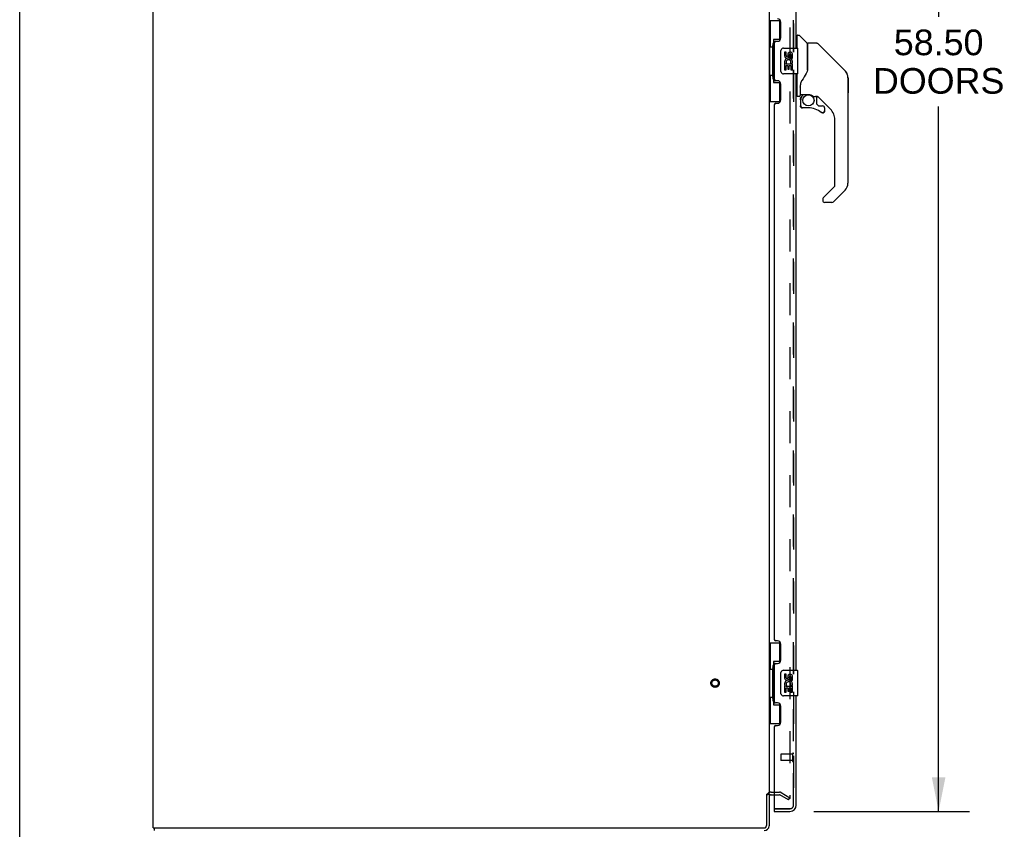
# Model space of a CAD drawing. Header units: inches. Extents: x 0 to 227, y 0 to 147.
# Tile 4 of 27: x 0 to 38, y 50 to 81. Entities that reach past the tile are written whole.
import ezdxf

# ---------------------------------------------------------------- set-up
doc = ezdxf.new("R2010")
doc.units = ezdxf.units.IN
doc.header["$LTSCALE"] = 12.466667
doc.header["$MEASUREMENT"] = 0
doc.linetypes.add('HIDDEN', pattern=[0.2, 0.1, -0.1])
doc.layers.get('0').update_dxf_attribs({"linetype": 'CONTINUOUS'})
for name, color, linetype in [('DEFAULT_2', 8, 'HIDDEN'), ('DIMENSIONS', 7, 'CONTINUOUS'), ('MASTER_DOOR_ASSEMBLY', 7, 'CONTINUOUS'), ('SLAVE_DOOR_ASSEMBLY', 7, 'CONTINUOUS')]:
    doc.layers.add(name, color=color, linetype=linetype)
doc.styles.get("Standard").update_dxf_attribs({"font": 'arial.ttf'})
doc.dimstyles.new('DIMSTYLE_1', dxfattribs={"dimtxt": 1, "dimasz": 1.333333, "dimexe": 0.09, "dimexo": 0.07, "dimgap": 0.0375, "dimtad": 0, "dimtih": 1, "dimtoh": 1, "dimzin": 4, "dimdsep": 46, "dimtxsty": 'Standard', "dimblk": '_FILLED', "dimblk1": '_FILLED', "dimblk2": '_FILLED', "dimcen": 0.09, "dimadec": 3, "dimazin": 1, "dimtfac": 1, "dimtdec": 3, "dimtofl": 0, "dimtmove": 0, "dimatfit": 3, "dimldrblk": '_FILLED', "dimfxl": 0, "dimtolj": 1, "dimtzin": 4, "dimarcsym": 0})

# ---------------------------------------------------------------- blocks, each defined once
blk = doc.blocks.new('_FILLED')
at = {"color": 0, "linetype": 'ByBlock'}
blk.add_solid([(0, 0), (-1, 0.2), (-1, -0.2)], dxfattribs=at)
blk = doc.blocks.new('*D1')
at = {"layer": 'DIMENSIONS', "color": 2, "linetype": 'Continuous'}
for p, q in [((30.94, 109.041), (37.001, 109.041)), ((35.801, 109.041), (35.801, 81.517)), ((35.801, 50.541), (35.801, 78.017)), ((30.94, 50.541), (37.001, 50.541))]:
    blk.add_line(p, q, dxfattribs=at)
at = {"layer": 'DIMENSIONS', "color": 2, "linetype": 'Continuous', "xscale": 1.3333333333, "yscale": 1.3333333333, "zscale": 1.3333333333}
for p, rotation in [((35.801, 109.041), 90), ((35.801, 50.541), 270)]:
    blk.add_blockref('_FILLED', p, dxfattribs=dict(at, rotation=rotation))
at = {"layer": 'DIMENSIONS', "color": 2, "linetype": 'Continuous', "insert": (35.801, 81.017), "char_height": 1, "width": 5.11524, "attachment_point": 2, "line_spacing_factor": 0.9}
blk.add_mtext('58.50\\PDOORS', dxfattribs=at)

msp = doc.modelspace()

# ---------------------------------------------------------------- linework, layer by layer
at = {"color": 7, "linetype": 'Continuous'}
for p, q in [((0, 0), (0, 146.667)), ((29.091, 51.207), (29.195, 51.207)), ((29.195, 51.207), (29.195, 49.98)), ((29.28, 51.187), (29.399, 51.187)), ((5.247, 49.791), (5.247, 49.895))]:
    msp.add_line(p, q, dxfattribs=at)
at = {"color": 3, "linetype": 'Continuous'}
for p, q in [((5.195, 49.895), (5.195, 109.687)), ((29.195, 108.343), (29.195, 51.239)), ((29.091, 51.208), (29.091, 49.985)), ((5.195, 49.895), (29.001, 49.895))]:
    msp.add_line(p, q, dxfattribs=at)
for centre, radius, start, end in [((29.28, 51.102), 0.189, 133.5132, 145.9659), ((29.001, 49.985), 0.09, 270, 360), ((29.006, 49.98), 0.085, 270, 360)]:
    msp.add_arc(centre, radius, start, end, dxfattribs=at)
at = {"color": 7, "linetype": 'Continuous'}
for centre, radius, start, end in [((29.28, 51.102), 0.085, 90, 180), ((29.006, 49.98), 0.189, 270, 360)]:
    msp.add_arc(centre, radius, start, end, dxfattribs=at)
at = {"layer": 'DEFAULT_2', "color": 8, "linetype": 'HIDDEN'}
for p, q in [((30.008, 108.525), (30.008, 51.056)), ((29.28, 51.291), (29.599, 51.291)), ((29.399, 51.187), (29.599, 51.187)), ((29.956, 50.986), (29.616, 51.182)), ((29.668, 51.272), (30.008, 51.076)), ((29.956, 50.986), (30.008, 51.076))]:
    msp.add_line(p, q, dxfattribs=at)
for points in [[(29.982, 51.038), (29.983, 51.038), (29.984, 51.038), (29.984, 51.037)], [(29.99, 51.036), (29.99, 51.036), (29.989, 51.036), (29.988, 51.036), (29.988, 51.036), (29.987, 51.036), (29.987, 51.037), (29.986, 51.037), (29.985, 51.037), (29.985, 51.037), (29.984, 51.037)], [(30.008, 51.056), (30.008, 51.055), (30.007, 51.055), (30.007, 51.054), (30.007, 51.053), (30.007, 51.053), (30.007, 51.052), (30.007, 51.051), (30.007, 51.05), (30.007, 51.05), (30.006, 51.049), (30.006, 51.048), (30.006, 51.048), (30.006, 51.047), (30.005, 51.046), (30.005, 51.046), (30.005, 51.045), (30.004, 51.045), (30.004, 51.044), (30.004, 51.043), (30.003, 51.043), (30.003, 51.042), (30.002, 51.042), (30.002, 51.041), (30.001, 51.041), (30.001, 51.04), (30, 51.04), (30, 51.04), (29.999, 51.039), (29.999, 51.039), (29.998, 51.038), (29.998, 51.038), (29.997, 51.038), (29.996, 51.038), (29.996, 51.037), (29.995, 51.037), (29.995, 51.037), (29.994, 51.037), (29.993, 51.037), (29.993, 51.036), (29.992, 51.036), (29.992, 51.036), (29.991, 51.036), (29.99, 51.036), (29.99, 51.036)]]:
    msp.add_lwpolyline(points, dxfattribs=at)
for radius in [0.164, 0.124]:
    msp.add_circle((27.091, 55.541), radius, dxfattribs=at)
for centre, radius, start, end in [((29.28, 51.102), 0.189, 145.9659, 180), ((29.28, 51.102), 0.189, 90, 133.5132), ((29.599, 51.154), 0.137, 60, 90), ((29.599, 51.154), 0.033, 60, 90)]:
    msp.add_arc(centre, radius, start, end, dxfattribs=at)
at = {"layer": 'MASTER_DOOR_ASSEMBLY', "color": 8, "linetype": 'HIDDEN'}
for p, q in [((30.149, 103.696), (30.149, 80.136)), ((30.149, 79.446), (30.149, 55.886)), ((30.149, 55.196), (30.149, 50.787)), ((30.007, 50.645), (29.419, 50.645))]:
    msp.add_line(p, q, dxfattribs=at)
at = {"layer": 'MASTER_DOOR_ASSEMBLY', "color": 7, "linetype": 'Continuous'}
for p, q in [((30.292, 80.735), (30.253, 80.735)), ((30.292, 80.291), (30.292, 80.787)), ((30.3, 80.795), (30.355, 80.795)), ((30.677, 80.488), (30.383, 80.783)), ((30.686, 80.467), (30.686, 79.416)), ((30.694, 79.428), (30.694, 80.472)), ((31.055, 80.48), (30.702, 80.48)), ((31.111, 80.457), (32.153, 79.414)), ((30.694, 79.436), (30.673, 79.379)), ((31.848, 79.719), (31.848, 79.719)), ((32.154, 79.413), (31.854, 79.714)), ((30.292, 78.421), (30.292, 79.291)), ((32.221, 79.324), (32.221, 79.323)), ((32.269, 79.135), (32.269, 75.032)), ((32.276, 79.139), (32.276, 78.552)), ((30.411, 78.857), (30.41, 78.855)), ((30.41, 78.855), (30.41, 78.452)), ((30.411, 78.776), (30.412, 78.782)), ((30.411, 78.769), (30.411, 78.776)), ((30.412, 78.789), (30.414, 78.796)), ((30.412, 78.782), (30.412, 78.789)), ((30.414, 78.796), (30.415, 78.802)), ((30.419, 78.884), (30.418, 78.859)), ((30.418, 78.504), (30.418, 78.859)), ((30.292, 78.472), (30.253, 78.472)), ((30.371, 78.413), (30.3, 78.413)), ((30.414, 78.28), (30.414, 78.042)), ((30.417, 78.28), (30.426, 78.28)), ((30.438, 78.484), (30.733, 78.484)), ((30.537, 78.484), (30.472, 78.419)), ((30.478, 78.413), (30.476, 78.415)), ((30.48, 78.411), (30.478, 78.413)), ((30.93, 78.413), (31.006, 78.413)), ((31.044, 78.409), (31.044, 78.126)), ((31.584, 77.916), (31.089, 78.412)), ((30.426, 78.042), (30.417, 78.042)), ((30.729, 77.963), (30.493, 77.963)), ((31.048, 78.117), (31.12, 78.045)), ((31.128, 78.042), (31.281, 78.042)), ((31.359, 77.963), (31.359, 77.844)), ((31.289, 77.768), (31.281, 77.767)), ((31.357, 77.844), (31.349, 77.844)), ((31.357, 77.844), (31.357, 77.835)), ((31.757, 74.947), (31.757, 77.499)), ((31.303, 74.46), (31.734, 74.891)), ((31.284, 74.417), (31.284, 74.358)), ((32.153, 74.754), (31.701, 74.302)), ((31.646, 74.279), (31.363, 74.279))]:
    msp.add_line(p, q, dxfattribs=at)
for points in [[(31.111, 80.457), (31.103, 80.463), (31.094, 80.469), (31.085, 80.474), (31.076, 80.477), (31.065, 80.479), (31.055, 80.48)], [(30.686, 79.604), (30.688, 79.603), (30.69, 79.602), (30.692, 79.6), (30.693, 79.599), (30.694, 79.598), (30.694, 79.597)], [(32.261, 79.212), (32.254, 79.243), (32.24, 79.283), (32.222, 79.321), (32.2, 79.357), (32.175, 79.39), (32.154, 79.413)], [(30.472, 79.03), (30.461, 79.013), (30.446, 78.985), (30.433, 78.952), (30.424, 78.918), (30.419, 78.884)], [(30.673, 79.379), (30.642, 79.31), (30.606, 79.24), (30.564, 79.168), (30.517, 79.095), (30.472, 79.03)], [(30.411, 78.861), (30.411, 78.86), (30.411, 78.857)], [(30.415, 78.802), (30.416, 78.806), (30.417, 78.809), (30.418, 78.813), (30.418, 78.814)], [(30.417, 78.28), (30.417, 78.295), (30.419, 78.31), (30.422, 78.325), (30.426, 78.34), (30.431, 78.354), (30.438, 78.368), (30.445, 78.381), (30.454, 78.394), (30.463, 78.406), (30.474, 78.417)], [(30.48, 78.411), (30.47, 78.4), (30.461, 78.389), (30.453, 78.377), (30.446, 78.364), (30.44, 78.351), (30.435, 78.337), (30.431, 78.323), (30.428, 78.309), (30.426, 78.294), (30.426, 78.28)], [(30.476, 78.415), (30.475, 78.416), (30.474, 78.417), (30.474, 78.417), (30.474, 78.417)], [(30.733, 78.484), (30.737, 78.484), (30.75, 78.483), (30.764, 78.482), (30.777, 78.48), (30.789, 78.478), (30.801, 78.475), (30.812, 78.471), (30.823, 78.468), (30.833, 78.464), (30.842, 78.46), (30.851, 78.456), (30.859, 78.452), (30.866, 78.448), (30.873, 78.444), (30.879, 78.44), (30.885, 78.437), (30.89, 78.433), (30.895, 78.43), (30.903, 78.425)], [(30.903, 78.425), (30.906, 78.423), (30.909, 78.421), (30.912, 78.419), (30.915, 78.417), (30.918, 78.416), (30.921, 78.415), (30.924, 78.413), (30.928, 78.413)], [(30.493, 77.965), (30.485, 77.966), (30.476, 77.967), (30.468, 77.97), (30.46, 77.973), (30.452, 77.977), (30.445, 77.982), (30.439, 77.988), (30.433, 77.994), (30.428, 78.001), (30.424, 78.009), (30.421, 78.017), (30.419, 78.025), (30.417, 78.033), (30.417, 78.042)], [(30.426, 78.042), (30.426, 78.034), (30.427, 78.027), (30.43, 78.02), (30.432, 78.013), (30.436, 78.006), (30.44, 78), (30.445, 77.994), (30.451, 77.989), (30.457, 77.985), (30.464, 77.981), (30.471, 77.978), (30.478, 77.976), (30.486, 77.975), (30.493, 77.974)], [(30.493, 77.965), (30.493, 77.966), (30.493, 77.966), (30.493, 77.967), (30.493, 77.968), (30.493, 77.969), (30.493, 77.971), (30.493, 77.974)], [(31.281, 77.767), (31.272, 77.768), (31.263, 77.769), (31.255, 77.772), (31.247, 77.775), (31.239, 77.78), (31.232, 77.785)], [(31.238, 77.792), (31.244, 77.787), (31.25, 77.783), (31.258, 77.78), (31.265, 77.778), (31.272, 77.777), (31.28, 77.776), (31.288, 77.776), (31.295, 77.778), (31.303, 77.78), (31.31, 77.783), (31.316, 77.786), (31.323, 77.791), (31.328, 77.796), (31.334, 77.801), (31.338, 77.807), (31.342, 77.814), (31.345, 77.821), (31.347, 77.829), (31.348, 77.836), (31.349, 77.844)], [(31.357, 77.835), (31.355, 77.827), (31.353, 77.819), (31.35, 77.811), (31.346, 77.803), (31.341, 77.796), (31.335, 77.79), (31.328, 77.784), (31.321, 77.779), (31.314, 77.775), (31.306, 77.771), (31.298, 77.769), (31.289, 77.768)], [(31.303, 74.46), (31.302, 74.459), (31.301, 74.458), (31.3, 74.457), (31.299, 74.456), (31.298, 74.455), (31.298, 74.454)]]:
    msp.add_lwpolyline(points, dxfattribs=at)
msp.add_circle((30.729, 78.258), 0.217, dxfattribs=at)
for centre, radius, start, end in [((30.3, 80.787), 0.00787, 90, 180), ((30.355, 80.755), 0.0394, 45, 90), ((30.657, 80.467), 0.0295, 0, 45), ((30.674, 80.298), 0.0197, 306.994, 360), ((30.702, 80.472), 0.00787, 90, 180), ((31.875, 79.135), 0.394, 20.9479, 45), ((31.875, 79.135), 0.394, 0, 11.2904), ((32.256, 79.139), 0.0197, 0, 51.7801), ((30.3, 78.421), 0.00787, 180, 270), ((30.371, 78.452), 0.0394, 270, 360), ((30.611, 78.28), 0.197, 135, 180), ((30.438, 78.504), 0.0197, 180, 270), ((31.006, 78.216), 0.197, 50.6498, 90), ((32.256, 78.552), 0.0197, 310.2179, 360), ((30.493, 78.042), 0.0787, 180, 270), ((30.729, 77.176), 0.787, 50.4788, 90), ((31.056, 78.126), 0.0118, 180, 225), ((31.128, 78.054), 0.0118, 225, 270), ((31.281, 77.963), 0.0787, 0, 90), ((31.166, 77.499), 0.591, 0, 45), ((31.281, 77.844), 0.0787, 230.4788, 360), ((31.678, 74.947), 0.0787, 315, 360), ((31.875, 75.032), 0.394, 315, 360), ((31.344, 74.417), 0.0591, 141.1326, 180), ((31.363, 74.358), 0.0787, 180, 270), ((31.646, 74.358), 0.0787, 270, 315)]:
    msp.add_arc(centre, radius, start, end, dxfattribs=at)
at = {"layer": 'MASTER_DOOR_ASSEMBLY', "color": 8, "linetype": 'HIDDEN'}
msp.add_arc((30.007, 50.787), 0.142, 270, 360, dxfattribs=at)
at = {"layer": 'SLAVE_DOOR_ASSEMBLY', "color": 8, "linetype": 'HIDDEN'}
for p, q in [((30.149, 80.136), (30.149, 103.696)), ((30.149, 55.886), (30.149, 79.446)), ((30.149, 50.787), (30.149, 55.196)), ((29.649, 52.759), (29.649, 52.531)), ((30.106, 52.769), (29.659, 52.769)), ((30.106, 52.787), (30.106, 52.503)), ((30.106, 52.521), (29.659, 52.521)), ((29.419, 50.645), (30.007, 50.645))]:
    msp.add_line(p, q, dxfattribs=at)
at = {"layer": 'SLAVE_DOOR_ASSEMBLY', "color": 3, "linetype": 'Continuous'}
for p, q in [((30.253, 80.291), (30.253, 103.541)), ((29.649, 80.688), (29.649, 81.308)), ((29.459, 80.558), (29.519, 80.558)), ((29.399, 80.498), (29.399, 79.083)), ((29.519, 79.023), (29.459, 79.023)), ((30.253, 56.041), (30.253, 79.291)), ((29.649, 78.273), (29.649, 78.893)), ((29.399, 78.083), (29.399, 57.248)), ((29.459, 78.143), (29.519, 78.143)), ((29.519, 57.188), (29.459, 57.188)), ((29.649, 56.438), (29.649, 57.058)), ((29.399, 56.248), (29.399, 54.833)), ((29.459, 56.308), (29.519, 56.308)), ((30.253, 50.787), (30.253, 55.041)), ((29.519, 54.773), (29.459, 54.773)), ((29.649, 54.023), (29.649, 54.643)), ((29.399, 53.833), (29.399, 50.665)), ((29.459, 53.893), (29.519, 53.893)), ((29.399, 50.541), (30.007, 50.541))]:
    msp.add_line(p, q, dxfattribs=at)
at = {"layer": 'SLAVE_DOOR_ASSEMBLY', "color": 7, "linetype": 'Continuous'}
for p, q in [((29.195, 81.366), (29.636, 81.366)), ((29.234, 81.366), (29.234, 80.341)), ((29.599, 81.366), (29.599, 80.586)), ((29.599, 80.631), (29.372, 80.631)), ((29.372, 80.631), (29.372, 78.951)), ((29.212, 80.341), (29.335, 80.341)), ((29.212, 80.341), (29.212, 79.241)), ((29.335, 80.371), (29.335, 80.391)), ((29.335, 79.241), (29.335, 80.341)), ((29.658, 79.391), (29.658, 80.191)), ((29.758, 80.291), (30.298, 80.291)), ((30.313, 79.306), (30.313, 80.276)), ((29.859, 80.136), (29.796, 80.136)), ((29.796, 80.136), (29.796, 80)), ((29.859, 80), (29.859, 80.136)), ((29.924, 80.063), (29.924, 79.994)), ((29.984, 80), (29.984, 80.042)), ((30.047, 80.042), (30.047, 79.906)), ((30.047, 79.906), (30.11, 79.906)), ((30.11, 79.906), (30.11, 80.042)), ((29.814, 79.675), (29.796, 79.675)), ((29.796, 79.675), (29.796, 79.445)), ((29.796, 79.445), (29.859, 79.445)), ((29.848, 79.675), (29.876, 79.694)), ((29.848, 79.675), (30.11, 79.675)), ((29.859, 79.612), (29.924, 79.612)), ((29.859, 79.445), (29.859, 79.612)), ((29.924, 79.612), (29.924, 79.476)), ((29.924, 79.476), (29.984, 79.476)), ((29.984, 79.612), (30.047, 79.612)), ((29.984, 79.476), (29.984, 79.612)), ((30.039, 79.711), (30.097, 79.686)), ((30.047, 79.612), (30.047, 79.445)), ((30.047, 79.445), (30.11, 79.445)), ((30.11, 79.445), (30.11, 79.675)), ((29.212, 79.241), (29.335, 79.241)), ((29.234, 79.241), (29.234, 78.216)), ((29.335, 79.19), (29.335, 79.21)), ((30.298, 79.291), (29.758, 79.291)), ((29.372, 78.951), (29.599, 78.951)), ((29.599, 78.995), (29.599, 78.216)), ((29.195, 78.216), (29.636, 78.216)), ((29.195, 57.116), (29.636, 57.116)), ((29.234, 57.116), (29.234, 56.091)), ((29.599, 57.116), (29.599, 56.336)), ((29.212, 56.091), (29.335, 56.091)), ((29.212, 56.091), (29.212, 54.991)), ((29.335, 56.121), (29.335, 56.141)), ((29.335, 54.991), (29.335, 56.091)), ((29.599, 56.381), (29.372, 56.381)), ((29.372, 56.381), (29.372, 54.701)), ((29.758, 56.041), (30.298, 56.041)), ((30.313, 55.056), (30.313, 56.026)), ((29.658, 55.141), (29.658, 55.941)), ((29.859, 55.886), (29.796, 55.886)), ((29.796, 55.886), (29.796, 55.75)), ((29.859, 55.75), (29.859, 55.886)), ((29.924, 55.813), (29.924, 55.744)), ((29.984, 55.75), (29.984, 55.792)), ((30.047, 55.792), (30.047, 55.656)), ((30.047, 55.656), (30.11, 55.656)), ((30.11, 55.656), (30.11, 55.792)), ((29.814, 55.425), (29.796, 55.425)), ((29.796, 55.425), (29.796, 55.195)), ((29.848, 55.425), (29.876, 55.444)), ((29.848, 55.425), (30.11, 55.425)), ((29.859, 55.362), (29.924, 55.362)), ((29.859, 55.195), (29.859, 55.362)), ((29.924, 55.362), (29.924, 55.226)), ((29.984, 55.362), (30.047, 55.362)), ((29.984, 55.226), (29.984, 55.362)), ((30.039, 55.461), (30.097, 55.436)), ((30.047, 55.362), (30.047, 55.195)), ((30.11, 55.195), (30.11, 55.425)), ((29.212, 54.991), (29.335, 54.991)), ((29.234, 54.991), (29.234, 53.966)), ((29.335, 54.94), (29.335, 54.96)), ((30.298, 55.041), (29.758, 55.041)), ((29.796, 55.195), (29.859, 55.195)), ((29.924, 55.226), (29.984, 55.226)), ((30.047, 55.195), (30.11, 55.195)), ((29.372, 54.701), (29.599, 54.701)), ((29.599, 54.745), (29.599, 53.966)), ((29.195, 53.966), (29.636, 53.966)), ((29.399, 50.645), (29.419, 50.645)), ((29.399, 50.645), (29.399, 50.541))]:
    msp.add_line(p, q, dxfattribs=at)
for points in [[(29.372, 80.607), (29.372, 80.603), (29.373, 80.6), (29.374, 80.596), (29.375, 80.591), (29.377, 80.587), (29.379, 80.582), (29.381, 80.576), (29.384, 80.57), (29.387, 80.564), (29.391, 80.557), (29.396, 80.549), (29.4, 80.542), (29.406, 80.533), (29.408, 80.53)], [(29.658, 80.191), (29.658, 80.197), (29.659, 80.203), (29.66, 80.209), (29.661, 80.215), (29.663, 80.221), (29.665, 80.227)], [(29.408, 79.052), (29.406, 79.048), (29.4, 79.04), (29.396, 79.032), (29.391, 79.024), (29.387, 79.018), (29.384, 79.011), (29.381, 79.005), (29.379, 79), (29.377, 78.994), (29.375, 78.99), (29.374, 78.985), (29.373, 78.981), (29.372, 78.978), (29.372, 78.974)], [(29.665, 79.354), (29.663, 79.36), (29.661, 79.366), (29.66, 79.372), (29.659, 79.378), (29.658, 79.384), (29.658, 79.391)], [(29.372, 56.357), (29.372, 56.353), (29.373, 56.35), (29.374, 56.346), (29.375, 56.341), (29.377, 56.337), (29.379, 56.332), (29.381, 56.326), (29.384, 56.32), (29.387, 56.314), (29.391, 56.307), (29.396, 56.299), (29.4, 56.292), (29.406, 56.283), (29.408, 56.28)], [(29.658, 55.941), (29.658, 55.947), (29.659, 55.953), (29.66, 55.959), (29.661, 55.965), (29.663, 55.971), (29.665, 55.977)], [(29.665, 55.104), (29.663, 55.11), (29.661, 55.116), (29.66, 55.122), (29.659, 55.128), (29.658, 55.134), (29.658, 55.141)], [(29.408, 54.802), (29.406, 54.798), (29.4, 54.79), (29.396, 54.782), (29.391, 54.774), (29.387, 54.768), (29.384, 54.761), (29.381, 54.755), (29.379, 54.75), (29.377, 54.744), (29.375, 54.74), (29.374, 54.735), (29.373, 54.731), (29.372, 54.728), (29.372, 54.724)]]:
    msp.add_lwpolyline(points, dxfattribs=at)
at = {"layer": 'SLAVE_DOOR_ASSEMBLY', "color": 3, "linetype": 'Continuous'}
for centre, radius, start, end in [((29.519, 81.308), 0.13, 0, 90), ((29.459, 80.498), 0.06, 90, 180), ((29.519, 80.688), 0.13, 270, 360), ((29.459, 79.083), 0.06, 180, 270), ((29.519, 78.893), 0.13, 0, 90), ((29.519, 78.273), 0.13, 270, 360), ((29.459, 78.083), 0.06, 90, 180), ((29.459, 57.248), 0.06, 180, 270), ((29.519, 57.058), 0.13, 0, 90), ((29.519, 56.438), 0.13, 270, 360), ((29.459, 56.248), 0.06, 90, 180), ((29.459, 54.833), 0.06, 180, 270), ((29.519, 54.643), 0.13, 0, 90), ((29.459, 53.833), 0.06, 90, 180), ((29.519, 54.023), 0.13, 270, 360), ((29.419, 50.665), 0.02, 180, 270), ((30.007, 50.787), 0.246, 270, 360)]:
    msp.add_arc(centre, radius, start, end, dxfattribs=at)
at = {"layer": 'SLAVE_DOOR_ASSEMBLY', "color": 7, "linetype": 'Continuous'}
for centre, radius, start, end in [((29.758, 80.191), 0.1, 90, 158.7946), ((30.298, 80.276), 0.015, 0, 90), ((29.95, 79.748), 0.154, 161.4199, 206.1963), ((29.89, 80), 0.0943, 180, 360), ((29.953, 79.749), 0.157, 336.5966, 161.8791), ((29.89, 80), 0.0314, 180, 261.2295), ((29.953, 79.749), 0.0943, 336.5966, 215.1122), ((29.889, 80.005), 0.0362, 263.4285, 341.7628), ((30.016, 80.042), 0.0943, 68.6999, 167.4338), ((30.016, 80.042), 0.0314, 0, 180.0485), ((30.016, 80.042), 0.0943, 0, 68.6704), ((29.953, 79.749), 0.157, 205.737, 207.8532), ((29.758, 79.391), 0.1, 201.205, 270), ((30.298, 79.306), 0.015, 270, 360), ((29.758, 55.941), 0.1, 90, 158.7946), ((30.298, 56.026), 0.015, 0, 90), ((29.89, 55.75), 0.0943, 180, 360), ((29.953, 55.499), 0.157, 336.5966, 161.8791), ((29.89, 55.75), 0.0314, 180, 261.2295), ((29.889, 55.755), 0.0362, 263.4285, 341.7628), ((30.016, 55.792), 0.0943, 68.6999, 167.4338), ((30.016, 55.792), 0.0314, 0, 180.0485), ((30.016, 55.792), 0.0943, 0, 68.6704), ((29.95, 55.498), 0.154, 161.4199, 206.1963), ((29.953, 55.499), 0.157, 205.737, 207.8532), ((29.953, 55.499), 0.0943, 336.5966, 215.1122), ((29.758, 55.141), 0.1, 201.205, 270), ((30.298, 55.056), 0.015, 270, 360), ((30.089, 50.931), 0.26, 267.3925, 270)]:
    msp.add_arc(centre, radius, start, end, dxfattribs=at)
at = {"layer": 'SLAVE_DOOR_ASSEMBLY', "color": 8, "linetype": 'HIDDEN'}
for centre, radius, start, end in [((29.659, 52.759), 0.01, 90, 180), ((30.128, 52.787), 0.0215, 0, 180), ((29.659, 52.531), 0.01, 180, 270), ((30.128, 52.503), 0.0215, 180, 360), ((30.007, 50.787), 0.142, 270, 360)]:
    msp.add_arc(centre, radius, start, end, dxfattribs=at)
at = {"layer": 'SLAVE_DOOR_ASSEMBLY', "color": 7, "linetype": 'Continuous'}
for centre, start_param, end_param in [((29.439, 80.381), 0.699287, 1.51401), ((29.439, 80.381), -4.655602, -3.84088), ((29.439, 79.2), 0.699287, 1.51401), ((29.439, 79.2), -4.655602, -3.84088), ((29.439, 56.131), 0.699287, 1.51401), ((29.439, 56.131), -4.655602, -3.84088), ((29.439, 54.95), 0.699287, 1.51401), ((29.439, 54.95), -4.655602, -3.84088)]:
    msp.add_ellipse(centre, major_axis=(0, 0.18), ratio=0.579493, start_param=start_param, end_param=end_param, dxfattribs=at)

# ---------------------------------------------------------------- dimensions: what is measured, and where the dimension line sits
at = {"layer": 'DIMENSIONS', "color": 2, "linetype": 'Continuous'}
dim = msp.add_linear_dim(base=(35.801, 109.041), p1=(30.87, 50.541), p2=(30.87, 109.041), angle=90, text='<>\\PDOORS', dimstyle='DIMSTYLE_1', dxfattribs=at)
dim.commit()
dim.dimension.update_dxf_attribs({"geometry": '*D1', "text_midpoint": (35.801, 79.767), "dimtype": 160})

doc.saveas('drawing.dxf')
